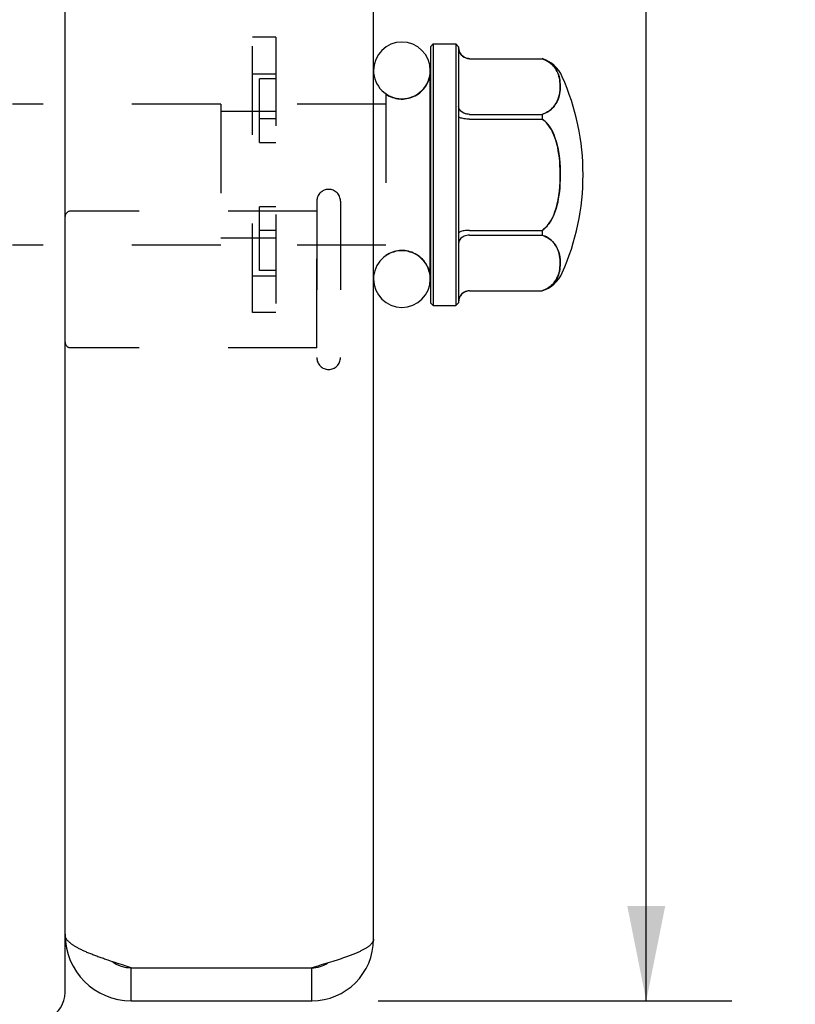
# Model space of a CAD drawing. Header units: inches. Extents: x 0 to 29.3, y 0 to 19.
# Tile 6 of 67: x 4.8 to 6.2, y 1.6 to 3.4. Entities that reach past the tile are written whole.
import ezdxf

# ---------------------------------------------------------------- set-up
doc = ezdxf.new("R2010")
doc.units = ezdxf.units.IN
doc.header["$LTSCALE"] = 1.612069
doc.header["$MEASUREMENT"] = 0
doc.linetypes.add('HIDDEN', pattern=[0.2, 0.1, -0.1])
doc.layers.get('0').update_dxf_attribs({"linetype": 'CONTINUOUS'})
for name, color, linetype in [('02___PRT_ALL_AXES', 7, 'CONTINUOUS'), ('DEFAULT_2', 8, 'HIDDEN'), ('DIMENSIONS', 7, 'CONTINUOUS')]:
    doc.layers.add(name, color=color, linetype=linetype)
doc.styles.get("Standard").update_dxf_attribs({"font": 'arial.ttf'})
doc.dimstyles.new('DIMSTYLE_1', dxfattribs={"dimtxt": 0.12931, "dimasz": 0.172414, "dimexe": 0.09, "dimexo": 0.07, "dimgap": 0.0375, "dimtad": 0, "dimtih": 1, "dimtoh": 1, "dimzin": 4, "dimdsep": 46, "dimtxsty": 'Standard', "dimblk": '_FILLED', "dimblk1": '_FILLED', "dimblk2": '_FILLED', "dimcen": 0.09, "dimazin": 1, "dimtfac": 1, "dimtofl": 0, "dimtmove": 0, "dimatfit": 3, "dimldrblk": '_FILLED', "dimfxl": 0, "dimtolj": 1, "dimtzin": 4, "dimarcsym": 0})

# ---------------------------------------------------------------- blocks, each defined once
blk = doc.blocks.new('_FILLED')
at = {"color": 0, "linetype": 'ByBlock'}
blk.add_solid([(0, 0), (-1, 0.2), (-1, -0.2)], dxfattribs=at)
blk = doc.blocks.new('*D1')
at = {"layer": 'DIMENSIONS', "color": 2, "linetype": 'Continuous'}
for p, q in [((5.4218, 8.0932), (6.0635, 8.0932)), ((5.9083, 8.0932), (5.9083, 5.0611)), ((5.9083, 1.5932), (5.9083, 4.6085)), ((5.4218, 1.5932), (6.0635, 1.5932))]:
    blk.add_line(p, q, dxfattribs=at)
at = {"layer": 'DIMENSIONS', "color": 2, "linetype": 'Continuous', "xscale": 0.1724137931, "yscale": 0.1724137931, "zscale": 0.1724137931}
for p, rotation in [((5.9083, 8.0932), 90), ((5.9083, 1.5932), 270)]:
    blk.add_blockref('_FILLED', p, dxfattribs=dict(at, rotation=rotation))
at = {"layer": 'DIMENSIONS', "color": 2, "linetype": 'Continuous', "insert": (5.9083, 4.9965), "char_height": 0.12931, "width": 0.541277, "attachment_point": 2, "line_spacing_factor": 0.9}
blk.add_mtext('6.50\\PDOOR', dxfattribs=at)

msp = doc.modelspace()

# ---------------------------------------------------------------- linework, layer by layer
at = {"color": 3, "linetype": 'Continuous'}
for p, q in [((5.4131, 1.7052), (5.4131, 7.9812)), ((4.8531, 1.7132), (4.8531, 2.1988)), ((4.8531, 1.7132), (4.8532, 1.7121)), ((4.9397, 1.664), (4.9354, 1.6654)), ((4.9441, 1.6626), (4.9397, 1.664)), ((5.3349, 1.6634), (5.3308, 1.6621)), ((5.339, 1.6646), (5.3349, 1.6634)), ((5.343, 1.6659), (5.339, 1.6646)), ((4.9485, 1.6611), (4.9441, 1.6626)), ((4.9529, 1.6597), (4.9485, 1.6611)), ((4.9574, 1.6583), (4.9529, 1.6597)), ((4.9641, 1.6561), (4.9574, 1.6583)), ((4.9731, 1.6532), (4.9641, 1.6561)), ((4.9731, 1.6532), (5.3011, 1.6532)), ((5.3118, 1.6564), (5.3011, 1.6532)), ((5.3182, 1.6583), (5.3118, 1.6564)), ((5.3224, 1.6596), (5.3182, 1.6583)), ((5.3266, 1.6608), (5.3224, 1.6596)), ((5.3308, 1.6621), (5.3266, 1.6608)), ((4.9731, 1.5932), (5.3011, 1.5932))]:
    msp.add_line(p, q, dxfattribs=at)
at = {"color": 7, "linetype": 'Continuous'}
for p, q in [((4.8531, 2.1988), (4.8531, 7.4876)), ((5.5216, 3.3307), (5.5166, 3.3257)), ((5.5166, 3.3257), (5.5166, 2.8607)), ((5.5216, 3.3307), (5.5626, 3.3307)), ((5.5216, 3.3307), (5.5216, 2.8557)), ((5.5676, 3.3257), (5.5626, 3.3307)), ((5.5626, 3.3307), (5.5626, 2.8557)), ((5.5676, 3.3257), (5.5676, 2.8607)), ((5.5876, 3.304), (5.7192, 3.304)), ((5.5161, 2.9037), (5.5161, 3.2827)), ((5.5876, 3.2029), (5.7192, 3.2029)), ((5.7192, 3.2029), (5.7192, 3.1943)), ((5.5876, 3.1943), (5.7192, 3.1943)), ((5.5876, 2.9922), (5.7192, 2.9922)), ((5.7192, 2.9922), (5.7192, 2.9835)), ((5.5876, 2.9835), (5.7192, 2.9835)), ((5.5876, 2.8825), (5.7192, 2.8825)), ((5.5216, 2.8557), (5.5166, 2.8607)), ((5.5676, 2.8607), (5.5626, 2.8557)), ((5.5216, 2.8557), (5.5626, 2.8557)), ((4.8531, 1.7132), (4.8531, 1.7132)), ((4.8531, 1.6082), (4.8531, 1.7121)), ((4.8536, 1.7098), (4.8532, 1.7097)), ((4.9731, 1.5932), (4.9731, 1.6532)), ((5.3011, 1.5932), (5.3011, 1.6532))]:
    msp.add_line(p, q, dxfattribs=at)
for points in [[(5.5876, 3.304), (5.5851, 3.3041), (5.5826, 3.3046), (5.5801, 3.3054), (5.5778, 3.3065), (5.5756, 3.308), (5.5736, 3.3097), (5.5719, 3.3116), (5.5704, 3.3138), (5.5692, 3.3161), (5.5683, 3.3186), (5.5678, 3.3212), (5.5676, 3.3238)], [(5.7192, 3.2029), (5.7227, 3.2042), (5.7261, 3.2058), (5.7294, 3.2076), (5.7325, 3.2096), (5.7354, 3.2119), (5.7381, 3.2145), (5.7406, 3.2172), (5.7429, 3.2202), (5.745, 3.2235), (5.7468, 3.227), (5.7483, 3.2308), (5.7496, 3.2347), (5.7506, 3.2387), (5.7514, 3.2427), (5.7518, 3.2467), (5.7521, 3.2506), (5.7521, 3.2544), (5.752, 3.2582), (5.7517, 3.2618), (5.7512, 3.2653), (5.7505, 3.2687), (5.7497, 3.2719), (5.7487, 3.275), (5.7476, 3.278), (5.7463, 3.2808), (5.7449, 3.2835), (5.7433, 3.286), (5.7416, 3.2884), (5.7398, 3.2906), (5.7379, 3.2927), (5.7358, 3.2946), (5.7337, 3.2963), (5.7316, 3.2979), (5.7294, 3.2993), (5.7271, 3.3006), (5.7246, 3.3018), (5.722, 3.3029), (5.7192, 3.304)], [(5.5876, 3.2029), (5.5851, 3.2031), (5.5826, 3.2034), (5.5801, 3.204), (5.5778, 3.2048), (5.5756, 3.2059), (5.5736, 3.2072), (5.5719, 3.2086), (5.5704, 3.2102), (5.5692, 3.212), (5.5683, 3.2139), (5.5678, 3.2158), (5.5676, 3.2178)], [(5.5876, 3.1943), (5.5851, 3.1943), (5.5826, 3.1944), (5.5801, 3.1946), (5.5778, 3.1949), (5.5756, 3.1953), (5.5736, 3.1957), (5.5719, 3.1962), (5.5704, 3.1968), (5.5692, 3.1973), (5.5683, 3.198), (5.5678, 3.1986), (5.5676, 3.1993)], [(5.7192, 2.9922), (5.7227, 2.9948), (5.726, 2.9978), (5.7292, 3.0013), (5.7322, 3.0053), (5.7351, 3.0097), (5.7378, 3.0146), (5.7403, 3.02), (5.7426, 3.026), (5.7448, 3.0327), (5.7466, 3.0398), (5.7483, 3.0475), (5.7496, 3.0555), (5.7506, 3.0636), (5.7514, 3.0717), (5.7518, 3.0797), (5.7521, 3.0876), (5.7521, 3.0953), (5.752, 3.1027), (5.7517, 3.11), (5.7512, 3.1171), (5.7505, 3.1239), (5.7497, 3.1305), (5.7486, 3.1369), (5.7475, 3.1431), (5.7461, 3.1488), (5.7446, 3.1543), (5.743, 3.1593), (5.7413, 3.164), (5.7395, 3.1684), (5.7376, 3.1723), (5.7356, 3.176), (5.7335, 3.1793), (5.7314, 3.1823), (5.7292, 3.1851), (5.727, 3.1877), (5.7245, 3.1901), (5.722, 3.1923), (5.7192, 3.1943)], [(5.5876, 2.9922), (5.5851, 2.9922), (5.5826, 2.992), (5.5801, 2.9918), (5.5778, 2.9915), (5.5756, 2.9912), (5.5736, 2.9907), (5.5719, 2.9903), (5.5704, 2.9897), (5.5692, 2.9891), (5.5683, 2.9885), (5.5678, 2.9879), (5.5676, 2.9872)], [(5.5876, 2.9835), (5.5851, 2.9834), (5.5826, 2.9831), (5.5801, 2.9825), (5.5778, 2.9816), (5.5756, 2.9806), (5.5736, 2.9793), (5.5719, 2.9778), (5.5704, 2.9762), (5.5692, 2.9745), (5.5683, 2.9726), (5.5678, 2.9707), (5.5676, 2.9687)], [(5.7192, 2.8825), (5.7226, 2.8837), (5.7259, 2.8852), (5.7291, 2.887), (5.7321, 2.889), (5.7351, 2.8912), (5.7378, 2.8937), (5.7403, 2.8964), (5.7425, 2.8993), (5.7445, 2.9023), (5.7462, 2.9054), (5.7476, 2.9086), (5.7489, 2.9118), (5.7499, 2.9151), (5.7507, 2.9184), (5.7513, 2.9218), (5.7517, 2.9252), (5.752, 2.9287), (5.7521, 2.9322), (5.7521, 2.9357), (5.7519, 2.9392), (5.7515, 2.9426), (5.751, 2.9461), (5.7502, 2.9494), (5.7494, 2.9527), (5.7483, 2.9558), (5.7471, 2.9588), (5.7457, 2.9616), (5.7442, 2.9642), (5.7426, 2.9666), (5.7409, 2.9688), (5.7392, 2.9709), (5.7373, 2.9728), (5.7354, 2.9745), (5.7334, 2.9761), (5.7314, 2.9776), (5.7292, 2.979), (5.7269, 2.9803), (5.7245, 2.9814), (5.7219, 2.9825), (5.7192, 2.9835)], [(5.5876, 2.8825), (5.5851, 2.8823), (5.5826, 2.8819), (5.5801, 2.881), (5.5778, 2.8799), (5.5756, 2.8785), (5.5736, 2.8768), (5.5719, 2.8749), (5.5704, 2.8727), (5.5692, 2.8704), (5.5683, 2.8679), (5.5678, 2.8653), (5.5676, 2.8627)]]:
    msp.add_lwpolyline(points, dxfattribs=at)
at = {"color": 3, "linetype": 'Continuous'}
for points in [[(4.8531, 1.7142), (4.8531, 1.7138), (4.8531, 1.7134), (4.8531, 1.7132)], [(4.9354, 1.6654), (4.9312, 1.6669), (4.9291, 1.6676), (4.927, 1.6683), (4.9249, 1.669), (4.9228, 1.6698), (4.9208, 1.6705), (4.9188, 1.6712), (4.9168, 1.6719), (4.9148, 1.6726), (4.9128, 1.6733), (4.9109, 1.6741), (4.909, 1.6748), (4.9071, 1.6755), (4.9052, 1.6762), (4.9034, 1.6769), (4.9015, 1.6777), (4.8997, 1.6784), (4.898, 1.6791), (4.8962, 1.6798), (4.8945, 1.6805), (4.8928, 1.6812), (4.8911, 1.682), (4.8895, 1.6827), (4.8879, 1.6834), (4.8863, 1.6841), (4.8848, 1.6848), (4.8833, 1.6856), (4.8818, 1.6863), (4.8804, 1.687), (4.8789, 1.6877), (4.8776, 1.6884), (4.8762, 1.6891), (4.8749, 1.6899), (4.8736, 1.6906), (4.8724, 1.6913), (4.8712, 1.692), (4.87, 1.6927), (4.8689, 1.6935), (4.8678, 1.6942), (4.8667, 1.6949), (4.8657, 1.6956), (4.8647, 1.6963), (4.8637, 1.697), (4.8628, 1.6978), (4.862, 1.6985), (4.8611, 1.6992), (4.8603, 1.6999), (4.8596, 1.7006), (4.8589, 1.7014), (4.8582, 1.7021), (4.8576, 1.7028), (4.857, 1.7035), (4.8564, 1.7042), (4.8559, 1.7049), (4.8555, 1.7057), (4.855, 1.7064), (4.8547, 1.7071), (4.8543, 1.7078), (4.854, 1.7085), (4.8538, 1.7093), (4.8536, 1.71), (4.8534, 1.7107), (4.8533, 1.7114), (4.8532, 1.7121)], [(5.4131, 1.7052), (5.4131, 1.7046), (5.413, 1.704), (5.4129, 1.7033), (5.4128, 1.7027), (5.4126, 1.7021), (5.4124, 1.7014), (5.4121, 1.7008), (5.4118, 1.7002), (5.4115, 1.6995), (5.4111, 1.6989), (5.4106, 1.6983), (5.4102, 1.6976), (5.4097, 1.697), (5.4091, 1.6964), (5.4085, 1.6957), (5.4079, 1.6951), (5.4072, 1.6945), (5.4065, 1.6938), (5.4058, 1.6932), (5.405, 1.6926), (5.4042, 1.6919), (5.4033, 1.6913), (5.4024, 1.6906), (5.4015, 1.69), (5.4005, 1.6894), (5.3995, 1.6887), (5.3985, 1.6881), (5.3974, 1.6875), (5.3963, 1.6868), (5.3951, 1.6862), (5.3939, 1.6856), (5.3927, 1.6849), (5.3915, 1.6843), (5.3902, 1.6837), (5.3889, 1.683), (5.3875, 1.6824), (5.3861, 1.6818), (5.3847, 1.6811), (5.3833, 1.6805), (5.3818, 1.6799), (5.3803, 1.6792), (5.3788, 1.6786), (5.3772, 1.678), (5.3756, 1.6773), (5.374, 1.6767), (5.3724, 1.6761), (5.3707, 1.6754), (5.369, 1.6748), (5.3673, 1.6742), (5.3656, 1.6735), (5.3638, 1.6729), (5.362, 1.6723), (5.3602, 1.6716), (5.3584, 1.671), (5.3565, 1.6704), (5.3546, 1.6697), (5.3527, 1.6691), (5.3508, 1.6685), (5.3489, 1.6678), (5.3469, 1.6672), (5.345, 1.6666), (5.343, 1.6659)]]:
    msp.add_lwpolyline(points, dxfattribs=at)
at = {"color": 7, "linetype": 'Continuous'}
for centre, radius, start, end in [((5.4646, 3.2827), 0.0515, 0, 180), ((5.5876, 3.324), 0.02, 189, 270), ((5.701, 3.2469), 0.06, 23.979, 72.3405), ((5.701, 2.9396), 0.06, 287.6595, 336.021), ((5.4646, 2.9037), 0.0515, 180, 360), ((4.9731, 1.7132), 0.06, 234.2004, 270), ((5.3011, 1.7052), 0.052, 270, 303.279), ((4.8031, 1.6082), 0.05, 229.4895, 360)]:
    msp.add_arc(centre, radius, start, end, dxfattribs=at)
at = {"color": 3, "linetype": 'Continuous'}
for centre, radius, start, end in [((4.9731, 1.7132), 0.12, 180, 270), ((5.3011, 1.7052), 0.112, 270, 360)]:
    msp.add_arc(centre, radius, start, end, dxfattribs=at)
at = {"layer": '02___PRT_ALL_AXES', "color": 8, "linetype": 'HIDDEN'}
for p, q in [((5.5166, 3.2827), (5.5166, 2.9037)), ((5.4356, 3.2396), (5.4356, 2.9469)), ((5.1356, 3.2212), (4.7576, 3.2212)), ((5.4356, 3.2212), (5.2356, 3.2212)), ((5.3101, 2.7792), (5.3101, 3.0272)), ((5.1356, 2.9652), (4.7576, 2.9652)), ((5.4356, 2.9652), (5.2356, 2.9652))]:
    msp.add_line(p, q, dxfattribs=at)
for centre, start, end in [((5.4646, 3.2827), 236.1036, 352.398), ((5.4646, 2.9037), 7.602, 123.8964)]:
    msp.add_arc(centre, 0.052, start, end, dxfattribs=at)
at = {"layer": '02___PRT_ALL_AXES', "color": 7, "linetype": 'Continuous'}
for centre, radius, start, end in [((5.4646, 3.2827), 0.052, 352.398, 360), ((5.3556, 3.0932), 0.438, 336.021, 23.979), ((5.4646, 2.9037), 0.052, 0, 7.602)]:
    msp.add_arc(centre, radius, start, end, dxfattribs=at)
at = {"layer": 'DEFAULT_2', "color": 8, "linetype": 'HIDDEN'}
for p, q in [((5.2356, 3.3432), (5.1936, 3.3432)), ((5.1936, 2.8432), (5.1936, 3.3432)), ((5.2356, 3.3432), (5.2356, 2.8432)), ((5.5876, 3.304), (5.7192, 3.304)), ((5.7192, 3.304), (5.7192, 3.304)), ((5.1936, 3.2767), (5.2356, 3.2767)), ((5.2356, 3.2672), (5.2062, 3.2672)), ((5.2062, 3.1517), (5.2062, 3.2672)), ((5.1356, 3.2212), (5.1356, 2.9652)), ((5.2356, 3.2082), (5.1356, 3.2082)), ((5.2356, 3.1946), (5.2062, 3.1946)), ((5.2062, 3.1517), (5.2356, 3.1517)), ((5.3101, 3.0452), (5.3101, 2.7612)), ((5.3531, 3.0452), (5.3531, 2.7612)), ((5.3101, 3.0272), (4.8631, 3.0272)), ((5.2356, 3.0347), (5.2062, 3.0347)), ((5.2062, 2.9193), (5.2062, 3.0347)), ((5.2356, 2.9919), (5.2062, 2.9919)), ((5.2356, 2.9782), (5.1356, 2.9782)), ((5.2356, 2.9193), (5.2062, 2.9193)), ((5.1936, 2.9097), (5.2356, 2.9097)), ((5.5876, 2.8824), (5.7192, 2.8824)), ((5.7192, 2.8825), (5.7192, 2.8824)), ((5.2356, 2.8432), (5.1936, 2.8432)), ((5.3101, 2.7792), (4.8631, 2.7792))]:
    msp.add_line(p, q, dxfattribs=at)
for points in [[(5.5876, 3.304), (5.5854, 3.3041), (5.5833, 3.3044), (5.5811, 3.305), (5.5791, 3.3059), (5.5771, 3.3069), (5.5753, 3.3082), (5.5736, 3.3097), (5.5721, 3.3113), (5.5708, 3.3131), (5.5697, 3.3151), (5.5688, 3.3172), (5.5681, 3.3193), (5.5678, 3.3215), (5.5676, 3.3238)], [(5.7192, 3.304), (5.7226, 3.3027), (5.7259, 3.3012), (5.7291, 3.2995), (5.7321, 3.2975), (5.7351, 3.2953), (5.7378, 3.2928), (5.7403, 3.29), (5.7425, 3.2872), (5.7445, 3.2842), (5.7462, 3.2811), (5.7476, 3.2779), (5.7489, 3.2747), (5.7499, 3.2714), (5.7507, 3.2681), (5.7513, 3.2647), (5.7517, 3.2612), (5.752, 3.2578), (5.7521, 3.2543), (5.7521, 3.2508), (5.7519, 3.2473), (5.7515, 3.2438), (5.751, 3.2404), (5.7502, 3.237), (5.7494, 3.2338), (5.7483, 3.2306), (5.7471, 3.2276), (5.7457, 3.2249), (5.7442, 3.2223), (5.7426, 3.2199), (5.7409, 3.2176), (5.7392, 3.2156), (5.7373, 3.2137), (5.7354, 3.2119), (5.7334, 3.2103), (5.7314, 3.2089), (5.7292, 3.2075), (5.7269, 3.2062), (5.7245, 3.205), (5.7219, 3.2039), (5.7192, 3.2029)], [(5.5876, 3.2029), (5.5854, 3.203), (5.5833, 3.2033), (5.5811, 3.2037), (5.5791, 3.2043), (5.5771, 3.2051), (5.5753, 3.2061), (5.5736, 3.2072), (5.5721, 3.2084), (5.5708, 3.2098), (5.5697, 3.2112), (5.5688, 3.2128), (5.5681, 3.2144), (5.5678, 3.2161), (5.5676, 3.2178)], [(5.7192, 3.1943), (5.7227, 3.1917), (5.726, 3.1887), (5.7292, 3.1852), (5.7322, 3.1812), (5.7351, 3.1768), (5.7378, 3.1719), (5.7403, 3.1664), (5.7426, 3.1604), (5.7448, 3.1538), (5.7466, 3.1467), (5.7483, 3.139), (5.7496, 3.131), (5.7506, 3.1229), (5.7514, 3.1148), (5.7518, 3.1067), (5.7521, 3.0989), (5.7521, 3.0912), (5.752, 3.0837), (5.7517, 3.0765), (5.7512, 3.0694), (5.7505, 3.0626), (5.7497, 3.0559), (5.7486, 3.0495), (5.7475, 3.0434), (5.7461, 3.0376), (5.7446, 3.0322), (5.743, 3.0271), (5.7413, 3.0224), (5.7395, 3.0181), (5.7376, 3.0141), (5.7356, 3.0105), (5.7335, 3.0072), (5.7314, 3.0042), (5.7292, 3.0014), (5.727, 2.9988), (5.7245, 2.9964), (5.722, 2.9942), (5.7192, 2.9922)], [(5.7192, 2.9835), (5.7227, 2.9822), (5.7261, 2.9807), (5.7294, 2.9789), (5.7325, 2.9768), (5.7354, 2.9745), (5.7381, 2.972), (5.7406, 2.9692), (5.7429, 2.9662), (5.745, 2.9629), (5.7468, 2.9594), (5.7483, 2.9557), (5.7496, 2.9518), (5.7506, 2.9478), (5.7514, 2.9438), (5.7518, 2.9398), (5.7521, 2.9359), (5.7521, 2.932), (5.752, 2.9283), (5.7517, 2.9247), (5.7512, 2.9212), (5.7505, 2.9178), (5.7497, 2.9145), (5.7487, 2.9114), (5.7476, 2.9085), (5.7463, 2.9057), (5.7449, 2.903), (5.7433, 2.9005), (5.7416, 2.8981), (5.7398, 2.8959), (5.7379, 2.8938), (5.7358, 2.8919), (5.7337, 2.8902), (5.7316, 2.8886), (5.7294, 2.8872), (5.7271, 2.8858), (5.7246, 2.8846), (5.722, 2.8835), (5.7192, 2.8825)]]:
    msp.add_lwpolyline(points, dxfattribs=at)
for centre, radius, start, end in [((5.5876, 3.324), 0.02, 180, 189), ((5.4646, 3.2827), 0.0515, 180, 360), ((5.3316, 3.0452), 0.0215, 0, 180), ((4.8631, 3.0172), 0.01, 90, 180), ((5.4646, 2.9037), 0.0515, 0, 180), ((5.5876, 2.8624), 0.02, 90, 180), ((4.8631, 2.7892), 0.01, 180, 270), ((5.3316, 2.7612), 0.0215, 180, 360)]:
    msp.add_arc(centre, radius, start, end, dxfattribs=at)

# ---------------------------------------------------------------- dimensions: what is measured, and where the dimension line sits
at = {"layer": 'DIMENSIONS', "color": 2, "linetype": 'Continuous'}
dim = msp.add_linear_dim(base=(5.9083, 8.0932), p1=(5.3518, 1.5932), p2=(5.3518, 8.0932), angle=90, text='<>\\PDOOR', dimstyle='DIMSTYLE_1', dxfattribs=at)
dim.commit()
dim.dimension.update_dxf_attribs({"geometry": '*D1', "text_midpoint": (5.9083, 4.8348), "dimtype": 160})

doc.saveas('drawing.dxf')
